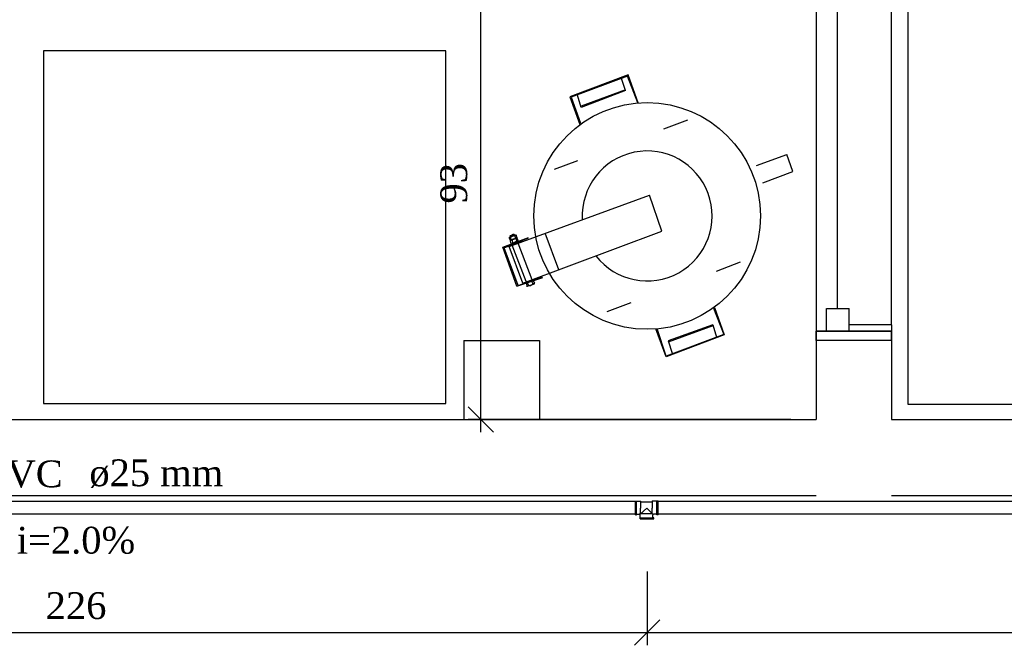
# Model space of a CAD drawing. Header units: millimetres. Extents: x 481 to 729890, y -1 to 83.
# Tile 16 of 60: x 514.56 to 522.34, y 33.56 to 38.5. Entities that reach past the tile are written whole.
import ezdxf

# ---------------------------------------------------------------- set-up
doc = ezdxf.new("R2010")
doc.units = ezdxf.units.MM
doc.header["$MEASUREMENT"] = 0
for name, color, linetype, lineweight in [('Simbolos', 1, 'Continuous', 30), ('Simbolos_int', 1, 'Continuous', 30), ('TQ-Seção tubo', 1, 'Continuous', 30), ('TQ-Textos tubo', 7, 'Continuous', 20)]:
    doc.layers.add(name, color=color, linetype=linetype, lineweight=lineweight)
doc.styles.add('TimesNewRoman', font='times.ttf')
doc.dimstyles.new('UM_25.000000', dxfattribs={"dimtxt": 0.18, "dimasz": 0.2, "dimexe": 0.1, "dimexo": 0.2, "dimgap": 0, "dimtad": 1, "dimtih": 1, "dimtoh": 1, "dimdec": 1, "dimlfac": 25, "dimzin": 0, "dimdsep": 46, "dimtxsty": 'Standard', "dimblk": 'CLOSED', "dimblk1": 'CLOSED', "dimblk2": 'CLOSED', "dimcen": 0.09, "dimdle": 0.1, "dimadec": 1, "dimazin": 2, "dimtfac": 1, "dimtdec": 4, "dimtofl": 0, "dimtmove": 0, "dimatfit": 3, "dimldrblk": 'CLOSED', "dimfxl": 0, "dimtolj": 1, "dimarcsym": 0})

# ---------------------------------------------------------------- blocks, each defined once
blk = doc.blocks.new('_OBLIQUE')
at = {"color": 0, "linetype": 'ByBlock', "lineweight": -2}
blk.add_line((-0.5, -0.5), (0.5, 0.5), dxfattribs=at)
blk = doc.blocks.new('*D53')
at = {"color": 0, "linetype": 'Continuous', "lineweight": -2}
for p, q in [((518.2045, 35.2432), (518.2045, 39.1759)), ((518.4931, 39.0759), (518.1045, 39.0759)), ((520.6551, 35.3432), (518.1045, 35.3432))]:
    blk.add_line(p, q, dxfattribs=at)
at = {"layer": 'Defpoints', "color": 0}
for p in [(518.2045, 39.0759), (518.6931, 39.0759), (520.8551, 35.3432)]:
    blk.add_point(p, dxfattribs=at)
at = {"color": 0, "lineweight": -2, "xscale": 0.2, "yscale": 0.2, "zscale": 0.2}
for p, rotation in [((518.2045, 39.0759), 90), ((518.2045, 35.3432), 270)]:
    blk.add_blockref('_OBLIQUE', p, dxfattribs=dict(at, rotation=rotation))
at = {"color": 7, "insert": (517.9927, 37.2095), "char_height": 0.2118, "attachment_point": 5, "rotation": 90, "style": 'TimesNewRoman'}
blk.add_mtext('\\A1;93', dxfattribs=at)
blk = doc.blocks.new('*D62')
at = {"color": 0, "linetype": 'Continuous', "lineweight": -2}
for p, q in [((521.4521, 36.2902), (521.4521, 40.8914)), ((530.3622, 40.2652), (530.3622, 40.8914)), ((521.3521, 40.7914), (530.4622, 40.7914))]:
    blk.add_line(p, q, dxfattribs=at)
at = {"layer": 'Defpoints', "color": 0}
for p in [(530.3622, 40.7914), (530.3622, 40.0652), (521.4521, 36.0902)]:
    blk.add_point(p, dxfattribs=at)
at = {"color": 0, "lineweight": -2, "xscale": 0.2, "yscale": 0.2, "zscale": 0.2, "rotation": 180}
blk.add_blockref('_OBLIQUE', (521.4521, 40.7914), dxfattribs=at)
at = {"color": 0, "lineweight": -2, "xscale": 0.2, "yscale": 0.2, "zscale": 0.2}
blk.add_blockref('_OBLIQUE', (530.3622, 40.7914), dxfattribs=at)
at = {"color": 7, "insert": (525.9071, 41.0032), "char_height": 0.2118, "attachment_point": 5, "rotation": 0.00573, "style": 'TimesNewRoman'}
blk.add_mtext('\\A1;223', dxfattribs=at)
blk = doc.blocks.new('*D74')
at = {"color": 0, "lineweight": -2}
for p, q in [((510.4931, 34.1422), (510.4931, 33.5594)), ((519.5201, 34.1422), (519.5201, 33.5594)), ((510.3931, 33.6594), (519.6201, 33.6594))]:
    blk.add_line(p, q, dxfattribs=at)
at = {"layer": 'Defpoints', "color": 0}
for p in [(510.4931, 34.3422), (519.5201, 34.3422), (519.5201, 33.6594)]:
    blk.add_point(p, dxfattribs=at)
at = {"color": 0, "lineweight": -2, "xscale": 0.2, "yscale": 0.2, "zscale": 0.2, "rotation": 180}
blk.add_blockref('_OBLIQUE', (510.4931, 33.6594), dxfattribs=at)
at = {"color": 0, "lineweight": -2, "xscale": 0.2, "yscale": 0.2, "zscale": 0.2}
blk.add_blockref('_OBLIQUE', (519.5201, 33.6594), dxfattribs=at)
at = {"color": 7, "insert": (515.0066, 33.8712), "char_height": 0.2118, "attachment_point": 5, "rotation": 0.00573, "style": 'TimesNewRoman'}
blk.add_mtext('\\A1;226', dxfattribs=at)
blk = doc.blocks.new('*D75')
at = {"color": 0, "lineweight": -2}
for p, q in [((519.5201, 34.1422), (519.5201, 33.5594)), ((528.5711, 34.1422), (528.5711, 33.5594)), ((519.4201, 33.6594), (528.6711, 33.6594))]:
    blk.add_line(p, q, dxfattribs=at)
at = {"layer": 'Defpoints', "color": 0}
for p in [(519.5201, 34.3422), (528.5711, 34.3422), (528.5711, 33.6594)]:
    blk.add_point(p, dxfattribs=at)
at = {"color": 0, "lineweight": -2, "xscale": 0.2, "yscale": 0.2, "zscale": 0.2, "rotation": 180}
blk.add_blockref('_OBLIQUE', (519.5201, 33.6594), dxfattribs=at)
at = {"color": 0, "lineweight": -2, "xscale": 0.2, "yscale": 0.2, "zscale": 0.2}
blk.add_blockref('_OBLIQUE', (528.5711, 33.6594), dxfattribs=at)
at = {"color": 7, "insert": (524.0456, 33.8712), "char_height": 0.2118, "attachment_point": 5, "rotation": 0.00573, "style": 'TimesNewRoman'}
blk.add_mtext('\\A1;226', dxfattribs=at)

msp = doc.modelspace()

# ---------------------------------------------------------------- linework, layer by layer
at = {"color": 7}
for p, q in [((520.8551, 43.8482), (520.8551, 36.0422)), ((521.4521, 36.0902), (521.4521, 43.8482)), ((521.0231, 36.2192), (521.0231, 43.6712)), ((519.3701, 38.0672), (518.9081, 37.8932)), ((519.3641, 38.0552), (518.9201, 37.8902)), ((519.4451, 37.8452), (519.3641, 38.0552)), ((519.4481, 37.8452), (519.3701, 38.0672)), ((519.3491, 37.9412), (519.3161, 38.0372)), ((518.9981, 37.8092), (518.9681, 37.9052)), ((519.3491, 37.9472), (518.9981, 37.8182)), ((519.3491, 37.9412), (518.9981, 37.8092)), ((518.9081, 37.8932), (518.9891, 37.6742)), ((518.9201, 37.8902), (518.9921, 37.6832)), ((520.3841, 37.3502), (520.6241, 37.4372)), ((520.6721, 37.3022), (520.6241, 37.4372)), ((520.4351, 37.2122), (520.6721, 37.3022)), ((518.4281, 36.7112), (519.5381, 37.1162)), ((519.6371, 36.8312), (519.5381, 37.1162)), ((518.4371, 36.7952), (518.4671, 36.8072)), ((518.4401, 36.7952), (518.4611, 36.8072)), ((518.4611, 36.8072), (518.4671, 36.8072)), ((518.4671, 36.7952), (518.4611, 36.8072)), ((518.4731, 36.7952), (518.4671, 36.8072)), ((518.5361, 36.4202), (519.6371, 36.8312)), ((518.8211, 36.5252), (518.7131, 36.8162)), ((518.3801, 36.7052), (518.5811, 36.7802)), ((518.3891, 36.6992), (518.5811, 36.7772)), ((518.4281, 36.7802), (518.4851, 36.8012)), ((518.4281, 36.7802), (518.4281, 36.7772)), ((518.4281, 36.7772), (518.4371, 36.7592)), ((518.4401, 36.7832), (518.4371, 36.7952)), ((518.4401, 36.7952), (518.4371, 36.7952)), ((518.4401, 36.7592), (518.4371, 36.7532)), ((518.4401, 36.7592), (518.4371, 36.7592)), ((518.4371, 36.7532), (518.4431, 36.7322)), ((518.4401, 36.7832), (518.4401, 36.7952)), ((518.4401, 36.7802), (518.4431, 36.7652)), ((518.4401, 36.7592), (518.4881, 36.7772)), ((518.4521, 36.7592), (518.4551, 36.7352)), ((518.4731, 36.7922), (518.4761, 36.7772)), ((518.4851, 36.8012), (518.4851, 36.7952)), ((518.4851, 36.7952), (518.4911, 36.7802)), ((518.4851, 36.7682), (518.4881, 36.7532)), ((518.4881, 36.7772), (518.4911, 36.7802)), ((518.4881, 36.7772), (518.4911, 36.7772)), ((518.4911, 36.7772), (518.5001, 36.7532)), ((518.6111, 36.4472), (518.5001, 36.7352)), ((518.4911, 36.3962), (518.3801, 36.7052)), ((518.5001, 36.4022), (518.3891, 36.6992)), ((518.5361, 36.4202), (518.4281, 36.7112)), ((518.5631, 36.4322), (518.4521, 36.7202)), ((518.4911, 36.3962), (518.6951, 36.4652)), ((518.5001, 36.4022), (518.6921, 36.4712)), ((518.5631, 36.4202), (518.5691, 36.3992)), ((518.5721, 36.4262), (518.5811, 36.4022)), ((518.6051, 36.4352), (518.6171, 36.4142)), ((518.6171, 36.4412), (518.6291, 36.4202)), ((518.6291, 36.4142), (518.6291, 36.4202)), ((518.5721, 36.3962), (518.5691, 36.3992)), ((518.5721, 36.3962), (518.6291, 36.4142)), ((518.5721, 36.3962), (518.6291, 36.4142)), ((520.0451, 36.2222), (520.1261, 36.0152)), ((520.0511, 36.2282), (520.1291, 36.0122)), ((520.9361, 36.2192), (521.1161, 36.2192)), ((520.9361, 36.0422), (520.9361, 36.2192)), ((521.1161, 36.0422), (521.1161, 36.2192)), ((519.6701, 35.8382), (519.5891, 36.0602)), ((519.6701, 35.8442), (519.5981, 36.0602)), ((520.0391, 36.0902), (519.6851, 35.9642)), ((520.0391, 36.0842), (519.6851, 35.9552)), ((520.0391, 36.0902), (520.0691, 35.9942)), ((521.1161, 36.0422), (520.8551, 36.0422)), ((520.8551, 35.9672), (520.8551, 36.0422)), ((520.8551, 36.0422), (520.8551, 35.9672)), ((521.4521, 36.0422), (520.8551, 36.0422)), ((520.8551, 36.0422), (521.4521, 36.0422)), ((520.9361, 36.0422), (521.1161, 36.0422)), ((521.4521, 36.0902), (521.1161, 36.0902)), ((521.1161, 36.0422), (521.1161, 36.0902)), ((521.4521, 36.0902), (521.4521, 35.9672)), ((521.4521, 35.9672), (521.4521, 36.0422)), ((518.0711, 35.9672), (518.6681, 35.9672)), ((518.0711, 35.9672), (518.0711, 35.3432)), ((518.6681, 35.9672), (518.6681, 35.3432)), ((520.1261, 36.0152), (519.6701, 35.8442)), ((520.1291, 36.0122), (519.6701, 35.8382)), ((519.6851, 35.9642), (519.7181, 35.8682)), ((521.4521, 35.9672), (520.8551, 35.9672)), ((520.8551, 35.9672), (520.8551, 35.3432)), ((521.4521, 35.9672), (521.4521, 35.3432)), ((505.6751, 35.3432), (520.8551, 35.3432)), ((521.4521, 35.3432), (524.9741, 35.3432)), ((505.6751, 34.7432), (520.8551, 34.7432)), ((521.4521, 34.7432), (524.9741, 34.7432))]:
    msp.add_line(p, q, dxfattribs=at)
for points in [[(524.3681, 35.4632), (524.3681, 40.2392), (521.5811, 40.2392), (521.5811, 35.4632), (524.3681, 35.4632)], [(517.9301, 38.2562), (514.7501, 38.2562), (514.7501, 35.4692), (517.9301, 35.4692), (517.9301, 38.2562)]]:
    msp.add_lwpolyline(points, close=True, dxfattribs=at)
for points in [[(519.8381, 37.7072), (519.6491, 37.6382)], [(518.7881, 37.3202), (518.9711, 37.3892)], [(520.2551, 36.5852), (520.0661, 36.5132)], [(519.2051, 36.1952), (519.3941, 36.2672)]]:
    msp.add_lwpolyline(points, dxfattribs=at)
msp.add_circle((519.5201, 36.9512), 0.8955, dxfattribs=at)
for centre, radius, start, end in [((519.5201, 36.9512), 0.5134, 217.962, 182.767), ((518.4371, 36.7772), 0.00672, 44.4182, 176.31), ((518.4401, 36.7652), 0.00672, 224.418, 356.31), ((518.4431, 36.7532), 0.00672, 44.4182, 176.31), ((518.4671, 36.7532), 0.0409, 84.8826, 135.846), ((518.4761, 36.7292), 0.0409, 84.8826, 135.846), ((518.4521, 36.7352), 0.00672, 224.418, 356.31), ((518.4521, 36.8072), 0.0409, 264.883, 315.846), ((518.4551, 36.7802), 0.0409, 264.883, 315.846), ((518.4761, 36.7922), 0.00672, 44.4182, 176.31), ((518.4851, 36.7802), 0.00672, 224.418, 356.31), ((518.4881, 36.7682), 0.00672, 44.4182, 176.31), ((518.4911, 36.7592), 0.00672, 224.418, 356.31), ((518.6201, 36.4202), 0.00672, 224.418, 356.31), ((518.5721, 36.4022), 0.00672, 224.418, 356.31), ((518.5841, 36.4412), 0.0409, 264.883, 315.846)]:
    msp.add_arc(centre, radius, start, end, dxfattribs=at)
at = {"layer": 'Simbolos'}
for p, q in [((519.4281, 34.5912), (519.4281, 34.6992)), ((519.4281, 34.6992), (519.4361, 34.6992)), ((519.4361, 34.6992), (519.4681, 34.6992)), ((519.4641, 34.5952), (519.5161, 34.6432)), ((519.4681, 34.6992), (519.4761, 34.6912)), ((519.5561, 34.6912), (519.4761, 34.6912)), ((519.5641, 34.5952), (519.5161, 34.6432)), ((519.5601, 34.6992), (519.5561, 34.6912)), ((519.5961, 34.6992), (519.5601, 34.6992)), ((519.6081, 34.6992), (519.5961, 34.6992)), ((519.6081, 34.5912), (519.6081, 34.6992)), ((519.4281, 34.5912), (519.4361, 34.5912)), ((519.4361, 34.5952), (519.4561, 34.5952)), ((519.4361, 34.5912), (519.4361, 34.5952)), ((519.4641, 34.5672), (519.4641, 34.5912)), ((519.4641, 34.5592), (519.4641, 34.5672)), ((519.4641, 34.5592), (519.5721, 34.5592)), ((519.5641, 34.5672), (519.5641, 34.5912)), ((519.5721, 34.5672), (519.5641, 34.5672)), ((519.5961, 34.5952), (519.5721, 34.5952)), ((519.5721, 34.5592), (519.5721, 34.5672)), ((519.5961, 34.5912), (519.5961, 34.5952)), ((519.6081, 34.5912), (519.5961, 34.5912))]:
    msp.add_line(p, q, dxfattribs=at)
for centre, start, end in [((519.4561, 34.5912), 0, 90), ((519.5721, 34.5912), 90, 180)]:
    msp.add_arc(centre, 0.0047, start, end, dxfattribs=at)
at = {"layer": 'Simbolos_int'}
for p, q in [((519.4361, 34.5952), (519.4361, 34.6992)), ((519.4681, 34.6992), (519.4681, 34.6432)), ((519.4681, 34.5992), (519.4681, 34.6432)), ((519.5601, 34.6992), (519.5601, 34.6432)), ((519.5601, 34.5992), (519.5601, 34.6432)), ((519.5961, 34.5952), (519.5961, 34.6992)), ((519.4641, 34.5672), (519.5641, 34.5672)), ((519.5601, 34.5992), (519.4681, 34.5992))]:
    msp.add_line(p, q, dxfattribs=at)
at = {"layer": 'TQ-Seção tubo'}
for p, q in [((510.5911, 34.6972), (519.4281, 34.6972)), ((519.6081, 34.6972), (528.4791, 34.6972)), ((510.5911, 34.5972), (519.4281, 34.5972)), ((519.6081, 34.5972), (528.4791, 34.5972))]:
    msp.add_line(p, q, dxfattribs=at)

# ---------------------------------------------------------------- texts
at = {"layer": 'TQ-Textos tubo', "char_height": 0.2118, "line_spacing_factor": 0.798, "style": 'TimesNewRoman'}
for s, insert, width, attachment_point in [('PVC', (514.9011, 34.8031), 1.161802, 9), ('ø25 mm', (515.1121, 34.8031), 1.980013, 7), ('i=2.0%', (515.0061, 34.2791), 1.749982, 8)]:
    msp.add_mtext(s, dxfattribs=dict(at, insert=insert, width=width, attachment_point=attachment_point))

# ---------------------------------------------------------------- dimensions: what is measured, and where the dimension line sits
at = {"linetype": 'Continuous'}
dim = msp.add_linear_dim(base=(530.3622, 40.7914), p1=(521.4521, 36.0902), p2=(530.3622, 40.0652), text='223', dimstyle='UM_25.000000', override={"dimtxt": 0.2118, "dimasz": 0.2, "dimexe": 0.1, "dimexo": 0.2, "dimtad": 1, "dimtih": 0, "dimtoh": 0, "dimdec": 1, "dimlfac": 25, "dimzin": 8, "dimtxsty": 'TimesNewRoman', "dimblk": 'OBLIQUE', "dimblk1": 'OBLIQUE', "dimblk2": 'OBLIQUE', "dimsah": 1, "dimdle": 0.1, "dimse1": 0, "dimse2": 0, "dimclrt": 7, "dimadec": 1, "dimazin": 3, "dimtmove": 2, "dimldrblk": 'OBLIQUE'}, dxfattribs=at)
dim.commit()
dim.dimension.update_dxf_attribs({"geometry": '*D62', "text_midpoint": (525.9071, 41.0032), "dimtype": 160, "text_rotation": 0.00573})
dim = msp.add_linear_dim(base=(518.2045, 39.0759), p1=(520.8551, 35.3432), p2=(518.6931, 39.0759), angle=90, text='93', dimstyle='UM_25.000000', override={"dimtxt": 0.2118, "dimasz": 0.2, "dimexe": 0.1, "dimexo": 0.2, "dimtad": 1, "dimtih": 0, "dimtoh": 0, "dimdec": 1, "dimlfac": 25, "dimzin": 8, "dimtxsty": 'TimesNewRoman', "dimblk": 'OBLIQUE', "dimblk1": 'OBLIQUE', "dimblk2": 'OBLIQUE', "dimsah": 1, "dimdle": 0.1, "dimse1": 0, "dimse2": 0, "dimclrt": 7, "dimadec": 1, "dimazin": 3, "dimtmove": 2, "dimldrblk": 'OBLIQUE'}, dxfattribs=at)
dim.commit()
dim.dimension.update_dxf_attribs({"geometry": '*D53', "text_midpoint": (517.9927, 37.2095), "dimtype": 160, "text_rotation": 90})
for base, p1, p2, picture, middle in [((519.5201, 33.6594), (510.4931, 34.3422), (519.5201, 34.3422), '*D74', (515.0066, 33.8712)), ((528.5711, 33.6594), (519.5201, 34.3422), (528.5711, 34.3422), '*D75', (524.0456, 33.8712))]:
    dim = msp.add_linear_dim(base=base, p1=p1, p2=p2, text='226', dimstyle='UM_25.000000', override={"dimtxt": 0.2118, "dimasz": 0.2, "dimexe": 0.1, "dimexo": 0.2, "dimtad": 1, "dimtih": 0, "dimtoh": 0, "dimdec": 1, "dimlfac": 25, "dimzin": 8, "dimtxsty": 'TimesNewRoman', "dimblk": 'OBLIQUE', "dimblk1": 'OBLIQUE', "dimblk2": 'OBLIQUE', "dimsah": 1, "dimdle": 0.1, "dimse1": 0, "dimse2": 0, "dimclrt": 7, "dimadec": 1, "dimazin": 3, "dimtmove": 2, "dimldrblk": 'OBLIQUE'})
    dim.commit()
    dim.dimension.update_dxf_attribs({"geometry": picture, "text_midpoint": middle, "dimtype": 160, "text_rotation": 0.00573})

doc.saveas('drawing.dxf')
